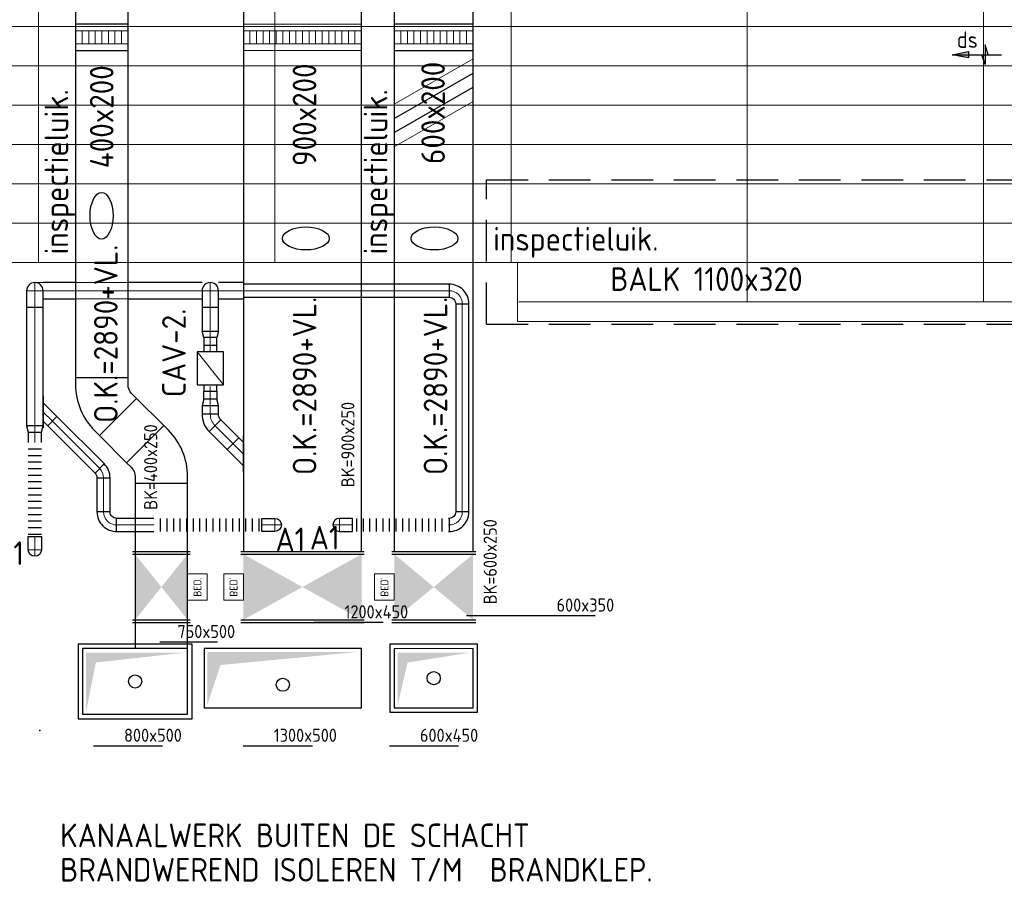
# Model space of a CAD drawing. Header units: millimetres. Extents: x -74135 to 19179, y 5032 to 51848.
# Tile 31 of 55: x -57600 to -50098, y 38886 to 45501. Entities that reach past the tile are written whole.
import ezdxf
from ezdxf.enums import TextEntityAlignment as Align

# ---------------------------------------------------------------- set-up
doc = ezdxf.new("R2010")
doc.units = ezdxf.units.MM
doc.header["$LTSCALE"] = 50
doc.linetypes.add('HIDDEN', pattern=[9.525, 6.35, -3.175])
for name, color, linetype in [('4plfd', 254, 'Continuous'), ('SCHACHT-SPARING', 7, 'Continuous'), ('WL570---_RETOUR', 100, 'Continuous'), ('WL570---_TOEVOER', 200, 'Continuous'), ('WM570---_RETOUR', 2, 'Continuous'), ('WM570---_TOEVOER', 2, 'Continuous')]:
    doc.layers.add(name, color=color, linetype=linetype)
for name, color, linetype, lineweight in [('WL570---_BESTAAND-ALGMEEN', 161, 'Continuous', 0), ('WL570---_BESTAAND-HARTLIJN', 161, 'Continuous', 0), ('WL570---_BESTAAND-MAATVOERING', 161, 'Continuous', 0), ('WL570---_BESTAAND-RETOUR', 140, 'Continuous', 0), ('WL570---_BESTAAND-TOEVOER', 180, 'Continuous', 0)]:
    doc.layers.add(name, color=color, linetype=linetype, lineweight=lineweight)
doc.styles.add('BURO-025', font='ISO96.shx', dxfattribs={"height": 125})
doc.styles.add('ISO', font='ISO', dxfattribs={"height": 162})
doc.styles.add('MAATVOERING', font='ISO')

# ---------------------------------------------------------------- blocks, each defined once
blk = doc.blocks.new('KARH')
for p, q in [((1, 0.5), (0, 0.5)), ((0, -0.5), (1, -0.5))]:
    blk.add_line(p, q)
at = {"invisible_edges": 15}
blk.add_3dface([(0, 0.5), (0, -0.5), (1, -0.5), (1, 0.5)], dxfattribs=at)
blk = doc.blocks.new('VSP40020040020015-0')
blk.add_lwpolyline([(0, -200), (200, -200), (200, 200), (0, 200)], close=True)
at = {"layer": 'WL570---_BESTAAND-TOEVOER'}
for p, q in [((50, -200), (50, 200)), ((150, -200), (150, 200)), ((50, 150), (150, 150)), ((50, 100), (150, 100)), ((50, 50), (150, 50)), ((50, 0), (150, 0)), ((50, -50), (150, -50)), ((50, -100), (150, -100)), ((50, -150), (150, -150))]:
    blk.add_line(p, q, dxfattribs=at)
blk = doc.blocks.new('KARO')
for p, q in [((1, 0.5), (0, 0.5)), ((0, -0.5), (1, -0.5))]:
    blk.add_line(p, q)
at = {"invisible_edges": 15}
blk.add_3dface([(0, 0.5), (0, -0.5), (1, -0.5), (1, 0.5)], dxfattribs=at)
at = {"layer": 'WL570---_BESTAAND-HARTLIJN'}
blk.add_line((0, 0), (1, 0), dxfattribs=at)
blk = doc.blocks.new('OSV1251000460G')
blk.add_lwpolyline([(0, -62.5), (46.7, -50), (46.7, 50), (0, 62.5)], close=True)
at = {"layer": 'WL570---_BESTAAND-HARTLIJN'}
blk.add_line((0, 0), (46.7, 0), dxfattribs=at)
blk = doc.blocks.new('OBO12500090ZE')
blk.add_lwpolyline([(-62.5, 0), (62.5, 0), (62.5, 125, 1), (-62.5, 125)], format="xyb", close=True)
at = {"layer": 'WL570---_BESTAAND-HARTLIJN'}
for points in [[(0, 0), (0, 187.5)], [(-62.5, 125), (62.5, 125)]]:
    blk.add_lwpolyline(points, dxfattribs=at)
blk = doc.blocks.new('VSP90025090025015-1')
blk.add_lwpolyline([(0, -450), (200, -450), (200, 450), (0, 450)], close=True)
at = {"layer": 'WL570---_BESTAAND-RETOUR'}
for p, q in [((50, -450), (50, 450)), ((50, 400), (150, 400)), ((150, -450), (150, 450)), ((50, 350), (150, 350)), ((50, 300), (150, 300)), ((50, 250), (150, 250)), ((50, 200), (150, 200)), ((50, 150), (150, 150)), ((50, 100), (150, 100)), ((50, 50), (150, 50)), ((50, 0), (150, 0)), ((50, -50), (150, -50)), ((50, -100), (150, -100)), ((50, -150), (150, -150)), ((50, -200), (150, -200)), ((50, -250), (150, -250)), ((50, -300), (150, -300)), ((50, -350), (150, -350)), ((50, -400), (150, -400))]:
    blk.add_line(p, q, dxfattribs=at)
blk = doc.blocks.new('VBX1001000010025000')
blk.add_lwpolyline([(50, -100), (300, -100), (300, 100), (50, 100)], close=True)
for points in [[(50, 50), (0, 50), (0, -50), (50, -50)], [(300, -50), (350, -50), (350, 50), (300, 50)]]:
    blk.add_lwpolyline(points)
at = {"layer": 'WL570---_BESTAAND-HARTLIJN'}
blk.add_line((300, 0), (350, 0), dxfattribs=at)
at = {"layer": 'WL570---_BESTAAND-TOEVOER'}
blk.add_line((50, -100), (300, 100), dxfattribs=at)
blk = doc.blocks.new('OSV1251000460K')
blk.add_lwpolyline([(-46.7, -62.5), (0, -50), (0, 50), (-46.7, 62.5)], close=True)
at = {"layer": 'WL570---_BESTAAND-HARTLIJN'}
blk.add_line((-46.7, 0), (0, 0), dxfattribs=at)
blk = doc.blocks.new('OAF12500045R')
blk.add_line((-138.4, 0), (138.4, 0))
blk.add_lwpolyline([(-88.4, 0), (35.4, 123.7), (123.7, 35.4), (88.4, 0)])
at = {"layer": 'WL570---_BESTAAND-HARTLIJN'}
blk.add_line((79.5, 79.5), (0, 0), dxfattribs=at)
blk = doc.blocks.new('OBO12500045H')
blk.add_lwpolyline([(62.5, -51.8, 0.198912), (7.6, 80.8), (-80.8, -7.6, -0.198912), (-62.5, -51.8)], format="xyb", close=True)
at = {"invisible_edges": 15}
for points in [[(-77.1, -11.6), (18.6, 68.7), (7.6, 80.8), (-80.8, -7.6)], [(-73.8, -15.9), (28.6, 55.8), (18.6, 68.7), (-77.1, -11.6)], [(-70.9, -20.5), (37.4, 42), (28.6, 55.8), (-73.8, -15.9)], [(-68.4, -25.4), (44.9, 27.5), (37.4, 42), (-70.9, -20.5)], [(-66.3, -30.4), (51.2, 12.4), (44.9, 27.5), (-68.4, -25.4)], [(-64.6, -35.6), (56.1, -3.2), (51.2, 12.4), (-66.3, -30.4)], [(-63.4, -40.9), (59.7, -19.2), (56.1, -3.2), (-64.6, -35.6)], [(-62.7, -46.3), (61.8, -35.4), (59.7, -19.2), (-63.4, -40.9)], [(-62.5, -51.8), (62.5, -51.8), (61.8, -35.4), (-62.7, -46.3)]]:
    blk.add_3dface(points, dxfattribs=at)
at = {"layer": 'WL570---_BESTAAND-HARTLIJN'}
blk.add_arc((-125, -51.8), 125, 0, 45, dxfattribs=at)
blk = doc.blocks.new('VSP60020060020015-1')
blk.add_lwpolyline([(0, -300), (200, -300), (200, 300), (0, 300)], close=True)
at = {"layer": 'WL570---_BESTAAND-TOEVOER'}
for p, q in [((50, -300), (50, 300)), ((50, 250), (150, 250)), ((150, -300), (150, 300)), ((50, 200), (150, 200)), ((50, 150), (150, 150)), ((50, 100), (150, 100)), ((50, 50), (150, 50)), ((50, 0), (150, 0)), ((50, -50), (150, -50)), ((50, -100), (150, -100)), ((50, -150), (150, -150)), ((50, -200), (150, -200)), ((50, -250), (150, -250))]:
    blk.add_line(p, q, dxfattribs=at)
blk = doc.blocks.new('OBO10000090H')
blk.add_lwpolyline([(50, -100, 0.414214), (-100, 50), (-100, -50, -0.414214), (-50, -100)], format="xyb", close=True)
at = {"invisible_edges": 15}
for points in [[(-91.3, -50.8), (-74, 47.7), (-100, 50), (-100, -50)], [(-82.9, -53), (-48.7, 41), (-74, 47.7), (-91.3, -50.8)], [(-75, -56.7), (-25, 29.9), (-48.7, 41), (-82.9, -53)], [(-67.9, -61.7), (-3.6, 14.9), (-25, 29.9), (-75, -56.7)], [(-61.7, -67.9), (14.9, -3.6), (-3.6, 14.9), (-67.9, -61.7)], [(-56.7, -75), (29.9, -25), (14.9, -3.6), (-61.7, -67.9)], [(-53, -82.9), (41, -48.7), (29.9, -25), (-56.7, -75)], [(-50.8, -91.3), (47.7, -74), (41, -48.7), (-53, -82.9)], [(-50, -100), (50, -100), (47.7, -74), (-50.8, -91.3)]]:
    blk.add_3dface(points, dxfattribs=at)
at = {"layer": 'WL570---_BESTAAND-HARTLIJN'}
blk.add_arc((-100, -100), 100, 0, 90, dxfattribs=at)
blk = doc.blocks.new('OBO10000090ZE')
blk.add_lwpolyline([(-50, 0), (50, 0), (50, 100, 1), (-50, 100)], format="xyb", close=True)
at = {"layer": 'WL570---_BESTAAND-HARTLIJN'}
for points in [[(-50, 100), (50, 100)], [(0, 0), (0, 150)]]:
    blk.add_lwpolyline(points, dxfattribs=at)
blk = doc.blocks.new('OBO10000045H')
blk.add_lwpolyline([(50, -41.4, 0.198912), (6.1, 64.6), (-64.6, -6.1, -0.198912), (-50, -41.4)], format="xyb", close=True)
at = {"invisible_edges": 15}
for points in [[(-61.7, -9.3), (14.9, 55), (6.1, 64.6), (-64.6, -6.1)], [(-59, -12.7), (22.9, 44.6), (14.9, 55), (-61.7, -9.3)], [(-56.7, -16.4), (29.9, 33.6), (22.9, 44.6), (-59, -12.7)], [(-54.7, -20.3), (35.9, 22), (29.9, 33.6), (-56.7, -16.4)], [(-53, -24.3), (41, 9.9), (35.9, 22), (-54.7, -20.3)], [(-51.7, -28.5), (44.9, -2.6), (41, 9.9), (-53, -24.3)], [(-50.8, -32.7), (47.7, -15.4), (44.9, -2.6), (-51.7, -28.5)], [(-50.2, -37.1), (49.4, -28.3), (47.7, -15.4), (-50.8, -32.7)], [(-50, -41.4), (50, -41.4), (49.4, -28.3), (-50.2, -37.1)]]:
    blk.add_3dface(points, dxfattribs=at)
at = {"layer": 'WL570---_BESTAAND-HARTLIJN'}
blk.add_arc((-100, -41.4), 100, 0, 45, dxfattribs=at)
blk = doc.blocks.new('BEDIENING')
blk.add_lwpolyline([(0, -100), (0, 100), (150, 100), (150, -100)], close=True)
at = {"layer": 'WL570---_BESTAAND-RETOUR', "style": 'ISO'}
blk.add_text('BED.', height=60, rotation=90, dxfattribs=at).set_placement((75, 0), align=Align.MIDDLE_CENTER)
blk = doc.blocks.new('VBO40020000050451-100')
blk.add_lwpolyline([(-200, -174.3), (200, -174.3), (200, -124.3, 0.198912), (53.6, 229.3), (18.2, 264.6), (-264.6, -18.2), (-229.3, -53.6, -0.198912), (-200, -124.3)], format="xyb", close=True)
blk = doc.blocks.new('OAF10000045R')
blk.add_line((-120.7, 0), (120.7, 0))
blk.add_lwpolyline([(-70.7, 0), (35.4, 106.1), (106.1, 35.4), (70.7, 0)])
at = {"layer": 'WL570---_BESTAAND-HARTLIJN'}
blk.add_line((70.7, 70.7), (0, 0), dxfattribs=at)
blk = doc.blocks.new('FLLINE100')
blk.add_line((0, -50), (0, 50))
blk = doc.blocks.new('OEX1000071700')
at = {"rotation": 89.99999999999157}
for p in [(0, -50), (0, -100), (0, -150), (0, -200), (0, -250), (0, -300), (0, -350), (0, -400), (0, -450), (0, -500), (0, -550), (0, -600), (0, -650), (0, -700)]:
    blk.add_blockref('FLLINE100', p, dxfattribs=at)
blk = doc.blocks.new('OBO10000090L')
blk.add_lwpolyline([(50, 0, 0.414214), (-100, 150), (-100, 50, -0.414214), (-50, 0)], format="xyb", close=True)
at = {"invisible_edges": 15}
for points in [[(-91.3, 49.2), (-74, 147.7), (-100, 150), (-100, 50)], [(-82.9, 47), (-48.7, 141), (-74, 147.7), (-91.3, 49.2)], [(-75, 43.3), (-25, 129.9), (-48.7, 141), (-82.9, 47)], [(-67.9, 38.3), (-3.6, 114.9), (-25, 129.9), (-75, 43.3)], [(-61.7, 32.1), (14.9, 96.4), (-3.6, 114.9), (-67.9, 38.3)], [(-56.7, 25), (29.9, 75), (14.9, 96.4), (-61.7, 32.1)], [(-53, 17.1), (41, 51.3), (29.9, 75), (-56.7, 25)], [(-50.8, 8.7), (47.7, 26), (41, 51.3), (-53, 17.1)], [(-50, 0), (50, 0), (47.7, 26), (-50.8, 8.7)]]:
    blk.add_3dface(points, dxfattribs=at)
at = {"layer": 'WL570---_BESTAAND-HARTLIJN'}
blk.add_arc((-100, 0), 100, 0, 90, dxfattribs=at)
blk = doc.blocks.new('OEX1000082400')
at = {"rotation": 179.999999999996}
for p in [(50, 0), (100, 0), (150, 0), (200, 0), (250, 0), (300, 0), (350, 0), (400, 0), (450, 0), (500, 0), (550, 0), (600, 0), (650, 0), (700, 0), (750, 0), (800, 0)]:
    blk.add_blockref('FLLINE100', p, dxfattribs=at)
blk = doc.blocks.new('OBO10000090R')
blk.add_lwpolyline([(150, -100, 0.414214), (0, 50), (0, -50, -0.414214), (50, -100)], format="xyb", close=True)
at = {"invisible_edges": 15}
for points in [[(8.7, -50.8), (26, 47.7), (0, 50), (0, -50)], [(17.1, -53), (51.3, 41), (26, 47.7), (8.7, -50.8)], [(25, -56.7), (75, 29.9), (51.3, 41), (17.1, -53)], [(32.1, -61.7), (96.4, 14.9), (75, 29.9), (25, -56.7)], [(38.3, -67.9), (114.9, -3.6), (96.4, 14.9), (32.1, -61.7)], [(43.3, -75), (129.9, -25), (114.9, -3.6), (38.3, -67.9)], [(47, -82.9), (141, -48.7), (129.9, -25), (43.3, -75)], [(49.2, -91.3), (147.7, -74), (141, -48.7), (47, -82.9)], [(50, -100), (150, -100), (147.7, -74), (49.2, -91.3)]]:
    blk.add_3dface(points, dxfattribs=at)
at = {"layer": 'WL570---_BESTAAND-HARTLIJN'}
blk.add_arc((0, -100), 100, 0, 90, dxfattribs=at)
blk = doc.blocks.new('OEX1000073200')
for p in [(-700, 0), (-650, 0), (-600, 0), (-550, 0), (-500, 0), (-450, 0), (-400, 0), (-350, 0), (-300, 0), (-250, 0), (-200, 0), (-150, 0), (-100, 0), (-50, 0)]:
    blk.add_blockref('FLLINE100', p)
blk = doc.blocks.new('UISO')
for p, q in [((0, 0.18), (1, 0.757)), ((0, 0), (1, 0.577))]:
    blk.add_line(p, q)
at = {"layer": 'WL570---_BESTAAND-TOEVOER'}
for p, q in [((0, 0.36), (1, 0.937)), ((0, -0.18), (1, 0.397))]:
    blk.add_line(p, q, dxfattribs=at)
blk = doc.blocks.new('Groep-47')
at = {"color": 8, "linetype": 'Continuous', "lineweight": 13}
for p, q in [((-73154.9, 45099.1), (-11882.7, 45099.1)), ((-73154.9, 44799.1), (-11882.7, 44799.1)), ((-73154.9, 44499.1), (-11654.9, 44499.1)), ((-73154.9, 44199.1), (-11654.9, 44199.1)), ((-73154.9, 43899.1), (-11654.9, 43899.1)), ((-73154.9, 43599.1), (-11654.9, 43599.1)), ((-73154.9, 43299.1), (-11654.9, 43299.1))]:
    blk.add_line(p, q, dxfattribs=at)
blk = doc.blocks.new('Groep-53')
at = {"color": 8, "linetype": 'Continuous', "lineweight": 13}
for p, q in [((-58454.9, 50199.1), (-58454.9, 43299.1)), ((-56654.9, 50199.1), (-56654.9, 43299.1)), ((-54854.9, 50199.1), (-54854.9, 43299.1)), ((-53054.9, 50199.1), (-53054.9, 42999.1)), ((-51254.9, 50199.1), (-51254.9, 42999.1)), ((-51254.9, 50199.1), (-51254.9, 42999.1)), ((-54854.9, 44749.1), (-54854.9, 43299.1)), ((-65654.9, 43299.1), (-37005.1, 43299.1)), ((-54804.9, 43299.1), (-54804.9, 42849.1)), ((-54794.9, 42999.1), (-37005.1, 42999.1)), ((-37005.1, 42849.1), (-54804.9, 42849.1))]:
    blk.add_line(p, q, dxfattribs=at)
at = {"color": 8}
blk.add_blockref('Groep-47', (0, 0), dxfattribs=at)
blk = doc.blocks.new('Block plafond 4e verd')
at = {"layer": '4plfd'}
blk.add_blockref('Groep-53', (73304.912, -19149.14), dxfattribs=at)
blk = doc.blocks.new('LU-PIJL6')
at = {"color": 0, "linetype": 'Continuous'}
for p, q in [((0, 0), (-7.5, 0)), ((-5.5, 0), (-5, -1.5)), ((-5, -1.5), (-5, 1.5)), ((-5, 1.5), (-4.5, 0)), ((-2.5, -0.5), (-2.5, 0.5)), ((-2.5, 0.5), (0, 0)), ((0, 0), (-2.5, -0.5))]:
    blk.add_line(p, q, dxfattribs=at)
blk.add_solid([(-2.5, 0.5), (-2.5, -0.5), (0, 0)], dxfattribs=at)

msp = doc.modelspace()

# ---------------------------------------------------------------- linework, layer by layer
at = {"color": 2, "linetype": 'HIDDEN'}
for p, q in [((-54044.4, 44280.2), (-3105.2, 44280.2)), ((-54044.4, 43180.2), (-54044.4, 44280.2)), ((-54044.4, 43180.2), (-3105.2, 43180.2))]:
    msp.add_line(p, q, dxfattribs=at)
at = {"layer": 'SCHACHT-SPARING'}
msp.add_point((-57445.6, 40080.2), dxfattribs=at)
at = {"layer": 'WL570---_BESTAAND-RETOUR'}
msp.add_line((-57422.2, 43496.7), (-57484.7, 43496.7), dxfattribs=at)
at = {"layer": 'WL570---_BESTAAND-TOEVOER'}
msp.add_line((-54145.6, 40705.2), (-54745.6, 40705.2), dxfattribs=at)
at = {"layer": 'WL570---_RETOUR'}
for p, q in [((-55915.6, 41445.2), (-54975.6, 41445.2)), ((-55915.6, 41425.2), (-54975.6, 41425.2)), ((-55915.6, 40925.2), (-54975.6, 40925.2)), ((-55915.6, 40905.2), (-54975.6, 40905.2))]:
    msp.add_line(p, q, dxfattribs=at)
msp.add_lwpolyline([(-56195.6, 40705.2), (-56195.6, 40255.2), (-54995.6, 40255.2), (-54995.6, 40705.2)], close=True, dxfattribs=at)
msp.add_ellipse((-55420, 43832.7), major_axis=(178.4, 0), ratio=0.489711, dxfattribs=at)
for points in [[(-55895.6, 41425.2), (-55895.6, 40925.2), (-54995.6, 40925.2), (-54995.6, 41425.2)], [(-56170.6, 40280.2), (-56070.6, 40580.2), (-56170.6, 40680.2)], [(-56070.6, 40580.2), (-55020.6, 40680.2), (-56170.6, 40680.2)]]:
    msp.add_solid(points, dxfattribs=at)
at = {"layer": 'WL570---_TOEVOER'}
for p, q in [((-56740.6, 41445.2), (-56300.6, 41445.2)), ((-56740.6, 41425.2), (-56300.6, 41425.2)), ((-54765.6, 41445.2), (-54125.6, 41445.2)), ((-54765.6, 41425.2), (-54125.6, 41425.2)), ((-56740.6, 40925.2), (-56300.6, 40925.2)), ((-56740.6, 40905.2), (-56300.6, 40905.2)), ((-54765.6, 40925.2), (-54125.6, 40925.2)), ((-54765.6, 40905.2), (-54125.6, 40905.2)), ((-56320.6, 40705.2), (-57120.6, 40705.2))]:
    msp.add_line(p, q, dxfattribs=at)
for points in [[(-56285.6, 40740.2), (-57155.6, 40740.2), (-57155.6, 40170.2), (-56285.6, 40170.2)], [(-54780.6, 40740.2), (-54780.6, 40220.2), (-54110.6, 40220.2), (-54110.6, 40740.2)]]:
    msp.add_lwpolyline(points, close=True, dxfattribs=at)
for points in [[(-57120.6, 40705.2), (-57120.6, 40205.2), (-56320.6, 40205.2), (-56320.6, 40705.2)], [(-54745.6, 40705.2), (-54745.6, 40255.2), (-54145.6, 40255.2), (-54145.6, 40705.2)]]:
    msp.add_lwpolyline(points, dxfattribs=at)
for centre, major_axis in [((-56976.6, 44005.7), (0, 178.4)), ((-54439.9, 43832.7), (178.4, 0))]:
    msp.add_ellipse(centre, major_axis=major_axis, ratio=0.489711, dxfattribs=at)
for points in [[(-56720.6, 41425.2), (-56720.6, 40925.2), (-56320.6, 40925.2), (-56320.6, 41425.2)], [(-54745.6, 41425.2), (-54745.6, 40925.2), (-54145.6, 40925.2), (-54145.6, 41425.2)], [(-57095, 40224.4), (-57020, 40599.4), (-57095, 40674.4)], [(-57020, 40599.4), (-56345, 40674.4), (-57095, 40674.4)], [(-54645, 40599.4), (-54170, 40674.4), (-54720, 40674.4)], [(-54720, 40274.4), (-54645, 40599.4), (-54720, 40674.4)]]:
    msp.add_solid(points, dxfattribs=at)
at = {"layer": 'WM570---_RETOUR'}
for p, q in [((-55357.4, 40906), (-54831.3, 40906)), ((-55896.4, 39965), (-55370.3, 39965))]:
    msp.add_line(p, q, dxfattribs=at)
for points in [[(-55570.6, 40473.5, 0, 33.3, 0), (-55520.6, 40560.1, 0, 0, 0), (-55283.3, 40971.1, 0, 0, 0)], [(-55907.9, 39889.3, 0, 33.3, 0), (-55857.9, 39975.9, 0, 0, 0), (-55620.6, 40386.9, 0, 0, 0)]]:
    msp.add_lwpolyline(points, format="xyseb", dxfattribs=at)
msp.add_circle((-55595.6, 40430.2), 50, dxfattribs=at)
at = {"layer": 'WM570---_TOEVOER'}
for p, q in [((-54196.5, 40957.8), (-53215.7, 40957.8)), ((-56533.4, 40756), (-56092.4, 40756)), ((-57037.5, 39965), (-56511.4, 39965)), ((-54782.8, 39965), (-54256.7, 39965))]:
    msp.add_line(p, q, dxfattribs=at)
for points in [[(-56408.3, 40996.1, 0, 33.3, 0), (-56458.3, 40909.5, 0, 0, 0), (-56695.6, 40498.5, 0, 0, 0)], [(-54133.3, 41021.1, 0, 33.3, 0), (-54183.3, 40934.5, 0, 0, 0), (-54420.6, 40523.5, 0, 0, 0)], [(-54470.6, 40436.9, 0, 33.3, 0), (-54520.6, 40350.3, 0, 0, 0), (-54757.9, 39939.3, 0, 0, 0)], [(-56745.6, 40411.9, 0, 33.3, 0), (-56795.6, 40325.3, 0, 0, 0), (-57032.9, 39914.3, 0, 0, 0)]]:
    msp.add_lwpolyline(points, format="xyseb", dxfattribs=at)
for centre in [(-54445.6, 40480.2), (-56720.6, 40455.2)]:
    msp.add_circle(centre, 50, dxfattribs=at)

# ---------------------------------------------------------------- block references
at = {"layer": 'WL570---_BESTAAND-ALGMEEN'}
msp.add_blockref('BEDIENING', (-56320.6, 41175.2), dxfattribs=at)
at = {"layer": 'WL570---_BESTAAND-ALGMEEN', "xscale": -1, "rotation": 359.9999999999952}
for p in [(-55895.6, 41175.2), (-54745.6, 41175.2)]:
    msp.add_blockref('BEDIENING', p, dxfattribs=at)
at = {"layer": 'WL570---_BESTAAND-RETOUR', "rotation": 89.99999999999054}
msp.add_blockref('VSP90025090025015-1', (-55445.6, 45265.3), dxfattribs=at)
at = {"layer": 'WL570---_BESTAAND-RETOUR', "xscale": 400.5462667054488, "yscale": 125, "zscale": 125}
msp.add_blockref('KARO', (-57175.7, 43434.2), dxfattribs=at)
at = {"layer": 'WL570---_BESTAAND-RETOUR', "xscale": 36.58585894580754, "yscale": 100, "zscale": 100, "rotation": 90}
msp.add_blockref('KARO', (-56148.2, 42666.2), dxfattribs=at)
at = {"layer": 'WL570---_RETOUR'}
for name, p in [('Block plafond 4e verd', (-72306, 19498.9)), ('OBO12500090ZE', (-57484.7, 43309.2)), ('OBO12500090ZE', (-56148.2, 43309.2)), ('OBO10000090H', (-54227.5, 43434.1)), ('OEX1000071700', (-57484.7, 42276.4)), ('OBO10000045H', (-56961.4, 42048.7)), ('OEX1000082400', (-56579, 41648.4)), ('OEX1000073200', (-54331.6, 41648.4))]:
    msp.add_blockref(name, p, dxfattribs=at)
for name, p, xscale, yscale, zscale, rotation in [('KARH', (-55445.8, 41446.1), 6896.060357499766, 900, 200, 90), ('LU-PIJL6', (-50494.5, 45233.9), 50, 50, 50, 180), ('KARO', (-57175.7, 43434.2), 246.5543748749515, 125, 125, 180), ('KARO', (-54327.6, 43434.1), 1568.248824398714, 100, 100, 179.9999999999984), ('KARO', (-57484.7, 42402.8), 906.2537790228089, 125, 125, 89.9999999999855), ('KARO', (-56148.2, 43124.7), 184.4315110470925, 125, 125, 90), ('KARO', (-54227.5, 41748.4), 1585.513490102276, 100, 100, 89.9999999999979), ('KARO', (-56148.2, 43016.4), 61.56389836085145, 100, 100, 90), ('KARO', (-56148.2, 42667.8), -61.56389836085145, 100, 100, 90), ('KARO', (-56148.2, 42559.5), 66.68507540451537, 125, 125, 270), ('KARO', (-57351.5, 42438.8), 510.3403511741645, 100, 100, 314.9999999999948), ('KARO', (-56111.6, 42404.5), 192.6785628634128, 125, 125, 314.9999999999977), ('KARO', (-57484.7, 42356.2), 79.79886175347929, 100, 100, 270), ('KARO', (-56961.4, 42007.2), 258.8907921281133, 100, 100, 269.9999999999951), ('KARO', (-54327.5, 41648.4), 4.105802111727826, 100, 100, 180)]:
    msp.add_blockref(name, p, dxfattribs=dict(at, xscale=xscale, yscale=yscale, zscale=zscale, rotation=rotation))
for p, xscale, yscale, zscale in [((-56775.1, 43434.2), 564.0142378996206, 125, 125), ((-56084.8, 43434.2), 189.0014253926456, 125, 125), ((-56859.8, 41648.4), 280.7616843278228, 100, 100)]:
    msp.add_blockref('KARO', p, dxfattribs=dict(at, xscale=xscale, yscale=yscale, zscale=zscale))
at = {"layer": 'WL570---_RETOUR', "xscale": -1}
for name, p, rotation in [('OSV1251000460K', (-56148.2, 43078.1), 90), ('OBO10000090ZE', (-55755.3, 41648.4), 269.9999999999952), ('OBO10000090ZE', (-57484.7, 41559.5), 180)]:
    msp.add_blockref(name, p, dxfattribs=dict(at, rotation=rotation))
at = {"layer": 'WL570---_RETOUR'}
for name, p, rotation in [('VBX1001000010025000', (-56148.2, 42667.1), 90), ('OAF10000045R', (-57422.2, 42509.5), 270), ('OSV1251000460K', (-56148.2, 42606.2), 90), ('OBO12500045H', (-56148.2, 42441.1), 180), ('OSV1251000460G', (-57484.7, 42402.8), 270), ('OAF12500045R', (-55895.8, 42188.7), 90), ('OBO10000090L', (-56961.4, 41748.4), 180), ('OBO10000090R', (-54227.5, 41748.4), 270), ('OBO10000090ZE', (-55063.2, 41648.4), 89.99999999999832)]:
    msp.add_blockref(name, p, dxfattribs=dict(at, rotation=rotation))
at = {"layer": 'WL570---_TOEVOER', "zscale": 200}
for p, xscale, yscale, rotation in [((-56974.6, 47308.4), 4538.785791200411, 400, 270), ((-54445.8, 47284.7), 5838.680220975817, 600, 270), ((-56851.3, 42472.1), 293.4699462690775, 400, 315.0000000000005), ((-56520.6, 41967.1), 1261.923350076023, 400, 270)]:
    msp.add_blockref('KARH', p, dxfattribs=dict(at, xscale=xscale, yscale=yscale, rotation=rotation))
at = {"layer": 'WL570---_TOEVOER'}
for name, p, rotation in [('VSP60020060020015-1', (-54445.8, 45466.8), 270), ('VSP40020040020015-0', (-56974.6, 45265.9), 90), ('VBO40020000050451-100', (-56974.6, 42595.4), 180)]:
    msp.add_blockref(name, p, dxfattribs=dict(at, rotation=rotation))
at = {"layer": 'WL570---_TOEVOER', "xscale": 600, "yscale": 600, "zscale": 600}
msp.add_blockref('UISO', (-54745.8, 44639.9), dxfattribs=at)
at = {"layer": 'WL570---_TOEVOER'}
msp.add_blockref('VBO40020000050451-100', (-56520.6, 42141.4), dxfattribs=at)

# ---------------------------------------------------------------- texts
at = {"style": 'ISO'}
msp.add_text('BALK 1100x320', height=180, dxfattribs=at).set_placement((-53099.3, 43432.8))
at = {"layer": 'WL570---_BESTAAND-MAATVOERING', "style": 'MAATVOERING'}
for s, p in [('inspectieluik.', (-54798.9, 43710.7)), ('CAV-2.', (-56334.9, 42622.4))]:
    msp.add_text(s, height=180, rotation=90, dxfattribs=at).set_placement(p)
for p in [(-55388.7, 41461.2), (-55650.8, 41448), (-57794.1, 41343.2)]:
    msp.add_text('A1', height=180, dxfattribs=at).set_placement(p)
at = {"layer": 'WL570---_BESTAAND-RETOUR', "style": 'ISO'}
msp.add_text('BK=900x250', height=100, rotation=90, dxfattribs=at).set_placement((-55099.5, 42261.1), align=Align.MIDDLE)
at = {"layer": 'WM570---_RETOUR', "style": 'ISO'}
for s, p in [('900x200', (-55340, 44384.6)), ('O.K.=2890+VL.', (-55339.4, 42028.7))]:
    msp.add_text(s, height=180, rotation=90, dxfattribs=at).set_placement(p)
for s, p in [('1200x450', (-55125, 40906)), ('1300x500', (-55664, 39965))]:
    msp.add_text(s, height=100, dxfattribs=at).set_placement(p, align=Align.BOTTOM_LEFT)
for s, p in [('KANAALWERK BUITEN DE SCHACHT', (-57291.5, 39191.6)), ('BRANDWEREND ISOLEREN T/M  BRANDKLEP.', (-57291.5, 38929.5))]:
    msp.add_text(s, height=180, dxfattribs=at).set_placement(p)
at = {"layer": 'WM570---_TOEVOER', "lineweight": 0, "style": 'BURO-025'}
msp.add_text('ds', height=125, dxfattribs=at).set_placement((-50459.1, 45285.8))
at = {"layer": 'WM570---_TOEVOER'}
for s, style, p in [('600x200', 'ISO', (-54360.3, 44400)), ('400x200', 'ISO', (-56885.3, 44368.2)), ('inspectieluik.', 'MAATVOERING', (-57230.7, 43710.7)), ('O.K.=2890+VL.', 'ISO', (-56854, 42425.5)), ('O.K.=2890+VL.', 'ISO', (-54342, 42028.7))]:
    msp.add_text(s, height=180, rotation=90, dxfattribs=dict(at, style=style)).set_placement(p)
at = {"layer": 'WM570---_TOEVOER', "style": 'MAATVOERING'}
msp.add_text('inspectieluik.', height=180, dxfattribs=at).set_placement((-53992.4, 43739.6))
at = {"layer": 'WM570---_TOEVOER', "style": 'ISO'}
for s, p in [('BK=400x250', (-56602.4, 42089.9)), ('BK=600x250', (-54015.2, 41367.4))]:
    msp.add_text(s, height=100, rotation=90, dxfattribs=at).set_placement(p, align=Align.MIDDLE)
for s, p in [('600x350', (-53509.5, 40957.8)), ('750x500', (-56398.2, 40756)), ('800x500', (-56805.1, 39965)), ('600x450', (-54550.4, 39965))]:
    msp.add_text(s, height=100, dxfattribs=at).set_placement(p, align=Align.BOTTOM_LEFT)

doc.saveas('drawing.dxf')
